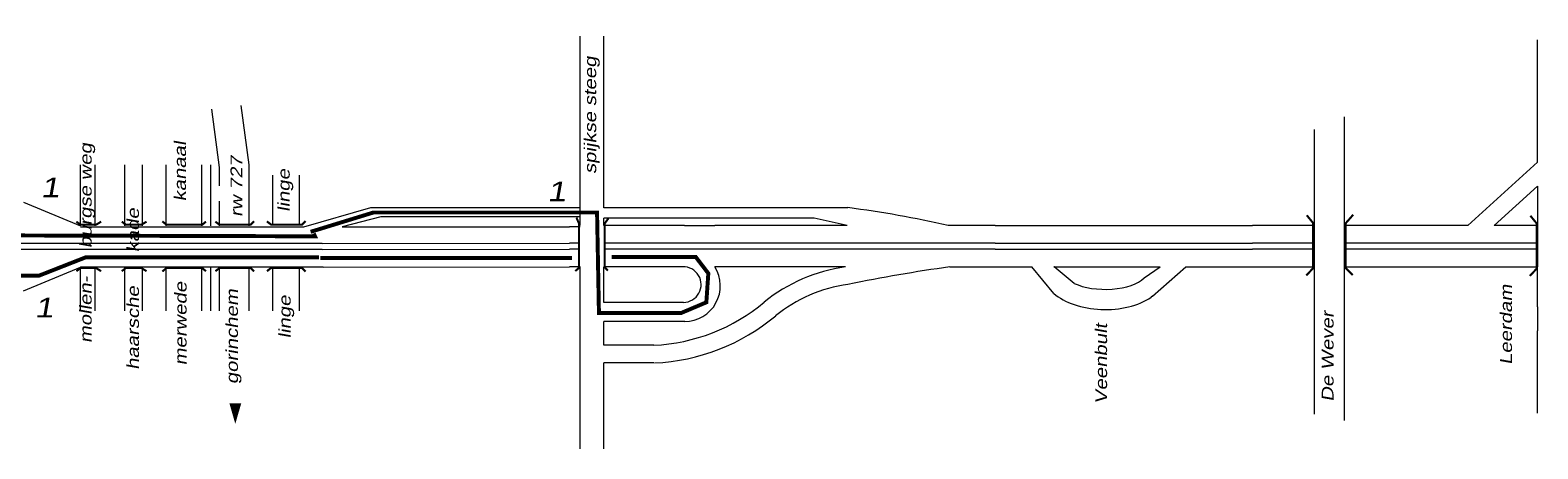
# Model space of a CAD drawing. Header units: metres. Extents: x 534 to 2618, y -2348 to -1484.
# Tile 6 of 10: x 1862 to 2053, y -1873 to -1820. Entities that reach past the tile are written whole.
import ezdxf

# ---------------------------------------------------------------- set-up
doc = ezdxf.new("R2010")
doc.units = ezdxf.units.M
doc.linetypes.add('DASHDOT', pattern=[1, 0.5, -0.25, 0, -0.25])
doc.layers.get('0').update_dxf_attribs({"lineweight": 0})
for name, color, linetype, lineweight in [('ROUTE3STROOIEN', 90, 'Continuous', 0), ('ROUTE3TEXT', 4, 'DASHDOT', 0), ('STROOI', 7, 'Continuous', 0), ('Text', 7, 'Continuous', 0)]:
    doc.layers.add(name, color=color, linetype=linetype, lineweight=lineweight)
doc.styles.add('ISO25', font='ARIALN.TTF', dxfattribs={"width": 1.5, "oblique": 10})

msp = doc.modelspace()

# ---------------------------------------------------------------- linework, layer by layer
at = {"ltscale": 0.5}
for p, q in [((2028.6, -1849.91), (2028.6, -1830.9)), ((1934.73, -1834.71), (1934.73, -1832.45)), ((2024.76, -1832.48), (2024.76, -1868.57)), ((1934.73, -1840.16), (1934.73, -1837.73)), ((1905.19, -1842.44), (1896.69, -1844.86)), ((1906.49, -1843.57), (1901.57, -1844.82)), ((1931.7, -1842.44), (1905.19, -1842.44)), ((1931.61, -1843.57), (1906.49, -1843.57)), ((1965.69, -1842.41), (1934.73, -1842.41)), ((1896.69, -1844.86), (1896.65, -1844.87)), ((1901.57, -1844.82), (1930.4, -1844.82)), ((1961.4, -1843.75), (1934.73, -1843.75)), ((1944.98, -1844.66), (1948.8, -1844.66)), ((1965.59, -1844.66), (1961.4, -1843.75)), ((1984.33, -1844.66), (2016.93, -1844.66)), ((2053.07, -1844.74), (2053.07, -1849.9)), ((1899.05, -1846.95), (1930.4, -1846.9)), ((1984.33, -1846.9), (2016.93, -1846.9)), ((1899.05, -1847.7), (1930.4, -1847.65)), ((1984.33, -1847.65), (2016.93, -1847.65)), ((1899.19, -1849.95), (1930.4, -1849.9)), ((1984.33, -1849.91), (1988.98, -1849.91)), ((1988.98, -1849.91), (1988.98, -1849.91)), ((1991.77, -1853.27), (1988.98, -1849.91)), ((1991.79, -1849.91), (2005.26, -1849.91)), ((1991.83, -1849.93), (1991.79, -1849.91)), ((1994.37, -1852.02), (1991.83, -1849.93)), ((2003.21, -1851.32), (2005.26, -1849.91)), ((2004.26, -1853.63), (2008.49, -1849.91)), ((2008.49, -1849.91), (2016.93, -1849.91)), ((2008.49, -1849.91), (2008.49, -1849.91)), ((2044.13, -1849.91), (2047.48, -1849.91)), ((2004.26, -1853.63), (2004.11, -1853.77)), ((2053.07, -1854.98), (2053.07, -1858.02))]:
    msp.add_line(p, q, dxfattribs=at)
for centre, major_axis, ratio, start_param, end_param in [((1998.27, -1850.21), (-5.5, 0), 0.465116, 7.058853, 8.975106), ((1998.27, -1850.66), (-7.84, 0), 0.595222, 6.877331, 8.695252)]:
    msp.add_ellipse(centre, major_axis=major_axis, ratio=ratio, start_param=start_param, end_param=end_param, dxfattribs=at)
at = {"layer": 'ROUTE3STROOIEN', "ltscale": 0.5, "const_width": 0.5}
for points in [[(1935.73, -1848.65), (1946.39, -1848.65), (1947.99, -1850.74), (1947.74, -1854.41), (1944.55, -1855.76), (1934.13, -1855.76), (1933.89, -1843.02), (1905.56, -1843.02), (1897.59, -1845.47)], [(1898.82, -1848.78), (1930.7, -1848.78)]]:
    msp.add_lwpolyline(points, dxfattribs=at)
at = {"layer": 'ROUTE3STROOIEN', "const_width": 0.5}
for points in [[(1897.98, -1845.69), (1898.15, -1846.04), (1835.89, -1845.86)], [(1835.87, -1850.86), (1863.17, -1851.03), (1869.05, -1848.72), (1898.67, -1848.72)]]:
    msp.add_lwpolyline(points, dxfattribs=at)
at = {"layer": 'STROOI', "color": 7}
for p, q in [((1931.73, -1831.63), (1931.73, -1820.68)), ((1934.73, -1832.45), (1934.73, -1820.68)), ((2053.07, -1836.63), (2053.07, -1821.14)), ((1886.06, -1837.33), (1885.06, -1829.94)), ((1889.81, -1836.97), (1888.8, -1829.47)), ((1931.73, -1844.65), (1931.73, -1831.63)), ((1934.73, -1837.73), (1934.73, -1834.71)), ((1868.42, -1844.7), (1868.42, -1836.97)), ((1870.3, -1844.7), (1870.3, -1836.97)), ((1874.05, -1844.7), (1874.05, -1836.97)), ((1876.3, -1844.7), (1876.3, -1836.97)), ((1879.3, -1844.7), (1879.3, -1836.97)), ((1883.81, -1844.7), (1883.81, -1836.97)), ((1884.93, -1844.7), (1884.93, -1836.97)), ((1886.06, -1839.65), (1886.06, -1837.33)), ((1889.81, -1844.7), (1889.81, -1836.97)), ((2053.07, -1836.63), (2044.22, -1844.66)), ((1892.81, -1844.68), (1892.81, -1838.27)), ((1896.19, -1844.68), (1896.19, -1838.27)), ((2053.07, -1839.67), (2047.56, -1844.66)), ((2053.07, -1839.67), (2053.07, -1844.74)), ((1861.19, -1841.7), (1868.42, -1844.7)), ((1886.06, -1844.7), (1886.06, -1841.58)), ((1934.73, -1842.41), (1934.73, -1840.16)), ((1896.65, -1844.87), (1868.42, -1844.87)), ((1931.73, -1844.82), (1930.4, -1844.82)), ((1934.73, -1844.65), (1934.73, -1843.75)), ((1944.98, -1844.66), (1934.73, -1844.66)), ((1965.59, -1844.66), (1948.8, -1844.66)), ((1984.33, -1844.66), (1978.38, -1844.66)), ((2024.85, -1844.66), (2016.93, -1844.66)), ((2044.22, -1844.66), (2028.6, -1844.66)), ((2053.07, -1844.66), (2047.56, -1844.66)), ((1899.05, -1846.95), (1835.24, -1846.95)), ((1931.59, -1846.9), (1930.4, -1846.9)), ((1984.33, -1846.9), (1934.88, -1846.9)), ((2024.85, -1846.9), (2016.93, -1846.9)), ((2053.07, -1846.9), (2028.6, -1846.9)), ((1899.05, -1847.7), (1835.24, -1847.7)), ((1931.59, -1847.65), (1930.4, -1847.65)), ((1984.33, -1847.65), (1934.88, -1847.65)), ((2024.85, -1847.65), (2016.93, -1847.65)), ((2053.07, -1847.65), (2028.6, -1847.65)), ((1861.19, -1852.95), (1868.42, -1849.95)), ((1899.19, -1849.95), (1868.42, -1849.95)), ((1868.42, -1855.47), (1868.42, -1849.95)), ((1870.3, -1855.47), (1870.3, -1849.95)), ((1874.05, -1855.47), (1874.05, -1849.95)), ((1876.3, -1855.47), (1876.3, -1849.95)), ((1879.3, -1855.47), (1879.3, -1849.95)), ((1883.81, -1855.47), (1883.81, -1849.95)), ((1884.93, -1855.47), (1884.93, -1849.95)), ((1886.06, -1855.47), (1886.06, -1849.95)), ((1889.81, -1855.47), (1889.81, -1849.95)), ((1892.81, -1855.47), (1892.81, -1849.95)), ((1896.19, -1855.47), (1896.19, -1849.95)), ((1931.73, -1849.9), (1930.4, -1849.9)), ((1931.73, -1872.98), (1931.73, -1849.9)), ((1944.9, -1849.9), (1934.73, -1849.9)), ((1934.73, -1854.41), (1934.73, -1849.9)), ((1965.38, -1849.9), (1948.8, -1849.9)), ((1978.61, -1849.91), (1984.33, -1849.91)), ((2016.93, -1849.91), (2024.85, -1849.91)), ((2028.6, -1869.39), (2028.6, -1849.9)), ((2028.6, -1849.91), (2044.13, -1849.91)), ((2047.48, -1849.91), (2053.07, -1849.91)), ((2053.07, -1854.98), (2053.07, -1849.9)), ((1944.83, -1854.41), (1934.73, -1854.41)), ((1945.01, -1856.83), (1934.73, -1856.83)), ((1934.73, -1859.83), (1934.73, -1856.83)), ((2053.07, -1868.45), (2053.07, -1858.02)), ((1941.08, -1859.83), (1934.73, -1859.83)), ((1941.08, -1862.09), (1934.73, -1862.09)), ((1934.73, -1872.98), (1934.73, -1862.09))]:
    msp.add_line(p, q, dxfattribs=at)
at = {"layer": 'STROOI', "color": 7, "const_width": 0.263}
for points in [[(1931.13, -1850.45), (1931.59, -1850.04), (1931.59, -1844.39), (1931.28, -1843.67)], [(1935.26, -1850.4), (1934.85, -1849.94), (1934.85, -1844.44), (1935.32, -1843.77)], [(2023.77, -1851), (2024.64, -1850.07), (2024.64, -1844.37), (2023.83, -1843.37)], [(2029.65, -1850.94), (2028.77, -1850.07), (2028.77, -1844.37), (2029.71, -1843.31)], [(2052.1, -1851.06), (2052.98, -1850.12), (2052.98, -1844.43), (2052.16, -1843.43)], [(1871.05, -1844.18), (1870.39, -1844.58), (1868.44, -1844.58), (1867.91, -1844.18)], [(1876.8, -1844.18), (1876.14, -1844.58), (1874.19, -1844.58), (1873.66, -1844.18)], [(1884.33, -1844.18), (1883.84, -1844.58), (1879.33, -1844.58), (1878.8, -1844.14)], [(1890.43, -1844.14), (1889.99, -1844.58), (1886.05, -1844.58), (1885.52, -1844.18)], [(1896.96, -1844.11), (1896.52, -1844.55), (1892.58, -1844.55), (1892.05, -1844.15)], [(1871.05, -1850.46), (1870.39, -1850.06), (1868.44, -1850.06), (1867.91, -1850.46)], [(1876.8, -1850.46), (1876.14, -1850.06), (1874.19, -1850.06), (1873.66, -1850.46)], [(1884.33, -1850.46), (1883.84, -1850.06), (1879.33, -1850.06), (1878.8, -1850.5)], [(1890.43, -1850.5), (1889.99, -1850.06), (1886.05, -1850.06), (1885.52, -1850.46)], [(1896.96, -1850.5), (1896.52, -1850.06), (1892.58, -1850.06), (1892.05, -1850.46)]]:
    msp.add_lwpolyline(points, dxfattribs=at)
at = {"layer": 'STROOI', "color": 7}
for centre, radius, start, end in [((1947.28, -1982.69), 141.49, 77.3021, 82.5245), ((1944.83, -1852.16), 2.25, 270, 91.7731), ((1945.01, -1852.33), 4.5, 270, 32.5806), ((1968.26, -1870.64), 20.93, 97.9122, 129.0324), ((2005.56, -2044.72), 196.66, 97.8772, 101.697), ((1968.26, -1870.64), 18.68, 97.9122, 129.0324), ((1940.06, -1836.53), 23.33, 272.5044, 310.0798), ((1940.06, -1836.53), 25.58, 272.5044, 310.0798)]:
    msp.add_arc(centre, radius, start, end, dxfattribs=at)
at = {"layer": 'Text'}
msp.add_lwpolyline([(1888.05, -1867.21, 1.5, 0, 0), (1888.05, -1869.82, 0, 0, 0)], format="xyseb", dxfattribs=at)

# ---------------------------------------------------------------- texts
at = {"layer": 'ROUTE3TEXT', "char_height": 2.5, "attachment_point": 1, "style": 'ISO25'}
for insert, width in [((1863.39, -1838.59), 2.89), ((1927.58, -1839.1), 2.89), ((1862.61, -1853.82), 3.42)]:
    msp.add_mtext('1', dxfattribs=dict(at, insert=insert, width=width))
at = {"layer": 'Text', "style": 'ISO25', "oblique": 10, "width": 1.5}
for s, p in [('spijkse steeg', (1933.78, -1838.14)), ('mollen-     burgse weg', (1869.84, -1859.57)), ('kanaal', (1881.8, -1841.61)), ('rw 727', (1888.94, -1843.59)), ('linge', (1894.94, -1842.95)), ('haarsche      kade', (1875.84, -1862.96)), ('merwede', (1881.87, -1862.4)), ('gorinchem', (1888.38, -1864.77)), ('Leerdam', (2049.83, -1862.33)), ('linge', (1895.06, -1858.98)), ('Veenbult', (1998.52, -1867.29)), ('De Wever', (2027.22, -1867))]:
    msp.add_text(s, height=1.5, rotation=90, dxfattribs=at).set_placement(p)

doc.saveas('drawing.dxf')
